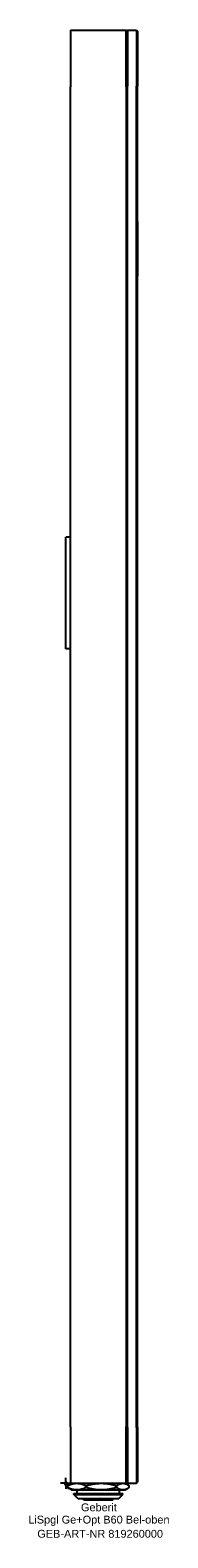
# Model space of a CAD drawing. Header units: millimetres. Extents: x -16 to 46, y -24 to 650.
import ezdxf
from ezdxf.enums import TextEntityAlignment as Align

# ---------------------------------------------------------------- set-up
doc = ezdxf.new("R2010")
doc.units = ezdxf.units.MM
doc.layers.get('0').update_dxf_attribs({"linetype": 'CONTINUOUS'})
for name, color, linetype, lineweight in [('Arbeitspunkt(DIN)', 7, 'CONTINUOUS', 25), ('GEB-ART-NR', 1, 'CONTINUOUS', 18), ('GEB-BEZUG', 2, 'CONTINUOUS', 25), ('GEB-TEXT', 5, 'CONTINUOUS', 18)]:
    doc.layers.add(name, color=color, linetype=linetype, lineweight=lineweight)
doc.layers.add('GEB-KONTUR-A', color=5, linetype='CONTINUOUS')
doc.styles.get("Standard").update_dxf_attribs({"font": 'arial.ttf'})

# ---------------------------------------------------------------- blocks, each defined once
blk = doc.blocks.new('Einfügepunkt')
at = {"layer": 'GEB-BEZUG'}
for p, q in [((-0.71, -0.71), (0.71, 0.71)), ((-0.71, 0.71), (0.71, -0.71))]:
    blk.add_line(p, q, dxfattribs=at)

msp = doc.modelspace()

# ---------------------------------------------------------------- linework, layer by layer
at = {"layer": 'Arbeitspunkt(DIN)', "ltscale": 25}
for q in [(-2.5, 0), (0, 2.5), (0, -2.5), (2.5, 0)]:
    msp.add_line((0, 0), q, dxfattribs=at)
at = {"layer": 'GEB-KONTUR-A', "ltscale": 25}
for p, q in [((2, 650), (2, 624.7)), ((2, 650), (27, 650)), ((27, 649.5), (27.5, 650)), ((27, 624.7), (27, 650)), ((27.5, 650), (31.5, 650)), ((27.5, 650), (27.5, 625)), ((31.5, 650), (32, 649.5)), ((31.5, 650), (31.5, 625)), ((32, 649.5), (32.01, 649.5)), ((32, 649.5), (32, 625)), ((32.01, 649.5), (32.01, 625)), ((2, 25.3), (2, 624.7)), ((27, 624.7), (27, 25.3)), ((27.5, 25), (27.5, 625)), ((31.5, 25), (31.5, 625)), ((32, 564.5), (32, 625)), ((32.01, 564.5), (32.01, 625)), ((32, 25), (32, 564.5)), ((32.01, 564.5), (32.01, 540)), ((32.01, 540), (32, 540)), ((2, 423.2), (0, 423.2)), ((0, 373.2), (0, 423.2)), ((2, 373.2), (0, 373.2)), ((2, 25.3), (2, 0)), ((27, 0), (27, 25.3)), ((27.5, 25), (27.5, 0)), ((31.5, 25), (31.5, 0)), ((32, 25), (32, 0.5)), ((2.5, 0), (1.39, -0.64)), ((2, 0), (27, 0)), ((26.5, 0), (27.61, -0.64)), ((27, 0.5), (27.5, 0)), ((27.5, 0), (31.5, 0)), ((31.5, 0), (32, 0.5)), ((0.73, -1.07), (0.73, -1.93)), ((2.5, -3), (1.39, -2.36)), ((2.5, -3), (4.83, -3)), ((3.5, -5), (3.5, -4.5)), ((3.5, -4.5), (25.5, -4.5)), ((5.5, -7), (3.5, -5)), ((3.5, -5), (25.5, -5)), ((4.83, -3), (15.81, -3)), ((4.99, -4.5), (4.99, -3)), ((8.93, -1.93), (8.93, -1.07)), ((15.81, -3), (25.49, -3)), ((22.7, -1.93), (22.7, -1.07)), ((23.5, -7), (25.5, -5)), ((24.01, -4.5), (24.01, -3)), ((25.49, -3), (26.5, -3)), ((25.5, -5), (25.5, -4.5)), ((26.5, -3), (27.61, -2.36)), ((28.27, -1.93), (28.27, -1.07)), ((23.5, -7), (5.5, -7)), ((8, -7.5), (8, -7)), ((21, -7.5), (8, -7.5)), ((21, -7.5), (21, -7))]:
    msp.add_line(p, q, dxfattribs=at)
for points, weights in [([(0.73, -1.07), (2.92, 0), (4.83, 0)], [1.19615241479, 1.28867512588, 1.28867512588]), ([(4.83, 0), (6.73, 0), (8.93, -1.07)], [1.28867512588, 1.28867512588, 1.1961524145]), ([(8.93, -1.07), (12.62, 0), (15.81, 0)], [1.19615241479, 1.28867512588, 1.28867512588]), ([(15.81, 0), (19.01, 0), (22.7, -1.07)], [1.28867512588, 1.28867512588, 1.1961524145]), ([(22.7, -1.07), (24.19, 0), (25.49, 0)], [1.19615241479, 1.28867512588, 1.28867512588]), ([(25.49, 0), (26.78, 0), (28.27, -1.07)], [1.28867512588, 1.28867512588, 1.1961524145]), ([(1.39, -0.64), (1.07, -0.83), (0.73, -1.07)], [1.23188186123, 1.21618604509, 1.1961524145]), ([(0.73, -1.93), (1.07, -2.17), (1.39, -2.36)], [1.19615241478, 1.2161860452, 1.23188186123]), ([(4.83, -3), (2.92, -3), (0.73, -1.93)], [1.28867512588, 1.28867512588, 1.1961524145]), ([(8.93, -1.93), (6.73, -3), (4.83, -3)], [1.19615241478, 1.28867512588, 1.28867512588]), ([(15.81, -3), (12.62, -3), (8.93, -1.93)], [1.28867512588, 1.28867512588, 1.1961524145]), ([(22.7, -1.93), (19.01, -3), (15.81, -3)], [1.19615241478, 1.28867512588, 1.28867512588]), ([(25.49, -3), (24.19, -3), (22.7, -1.93)], [1.28867512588, 1.28867512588, 1.1961524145]), ([(28.27, -1.93), (26.78, -3), (25.49, -3)], [1.19615241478, 1.28867512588, 1.28867512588])]:
    msp.add_rational_spline(points, weights, degree=2, dxfattribs=at)

# ---------------------------------------------------------------- block references
at = {"ltscale": 25}
msp.add_blockref('Einfügepunkt', (0, 0), dxfattribs=at)

# ---------------------------------------------------------------- texts
at = {"layer": 'GEB-ART-NR'}
msp.add_text('GEB-ART-NR 819260000', height=3.5, dxfattribs=at).set_placement((15.31, -24.34), align=Align.CENTER)
at = {"layer": 'GEB-TEXT'}
for s, p in [('Geberit', (14.75, -12.5)), ('LiSpgl Ge+Opt B60 Bel-oben', (14.75, -18))]:
    msp.add_text(s, height=3.5, dxfattribs=at).set_placement(p, align=Align.CENTER)

doc.saveas('drawing.dxf')
